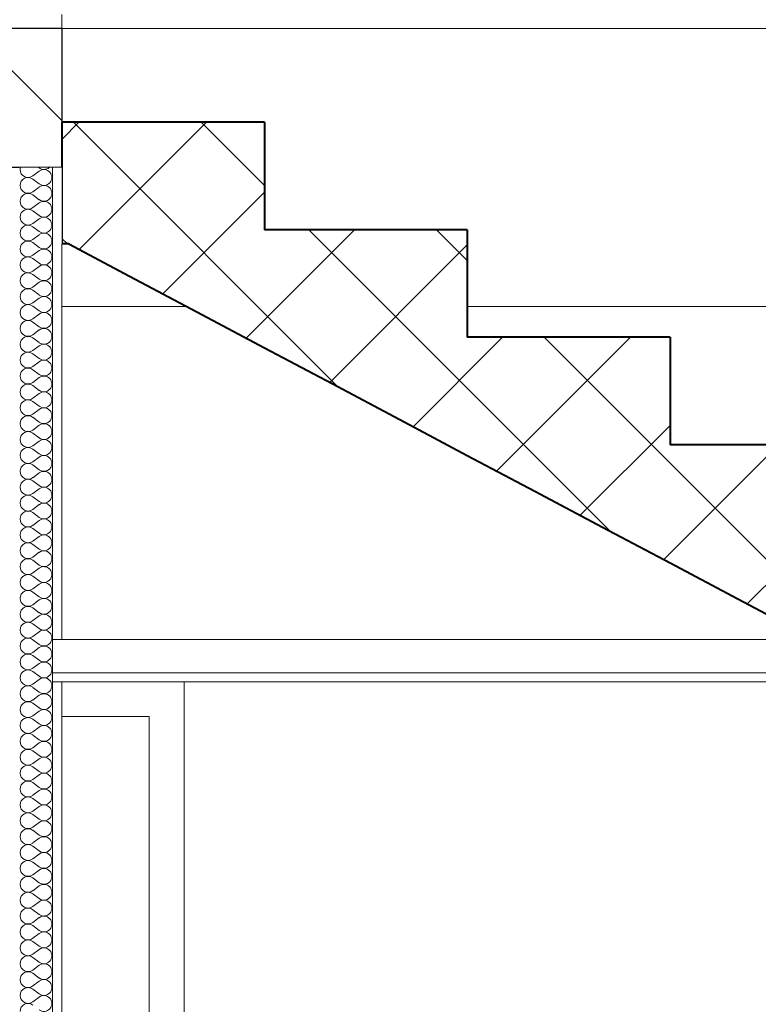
# Model space of a CAD drawing. Header units: millimetres. Extents: x -4481 to 79246, y -53000 to 18468.
# Tile 23 of 79: x 34207 to 35269, y 2136 to 3553. Entities that reach past the tile are written whole.
import ezdxf

# ---------------------------------------------------------------- set-up
doc = ezdxf.new("R2010")
doc.units = ezdxf.units.MM
doc.header["$MEASUREMENT"] = 0
doc.linetypes.add('Wipeout_Contour', pattern=[1000, 0, -1000])
for name, color, linetype in [('Nouveau_2D - Cotations pour 100ème', 7, 'Continuous'), ('Nouveau__Constr - Poutres', 7, 'Continuous'), ('Nouveau__Murs int non porteurs - Cloisons', 7, 'Continuous'), ('Nouveau__Plafonds', 7, 'Continuous'), ('Nouveau__Sols - Dalles', 7, 'Continuous'), ('Nouveau_Equip - Escaliers et ascenseurs', 7, 'Continuous'), ('Nouveau_Fenêtres Archicad', 7, 'Continuous')]:
    doc.layers.add(name, color=color, linetype=linetype)
doc.styles.add('STYLE_GENERE_2', font='arial.ttf')
doc.dimstyles.new('STYLE_GENERE__10', dxfattribs={"dimtxt": 175, "dimasz": 95, "dimexe": 0.18, "dimexo": 30247.210424, "dimgap": 0, "dimtad": 1, "dimlfac": 0.001, "dimzin": 0, "dimdsep": 46, "dimtxsty": 'STYLE_GENERE_2', "dimblk": 'ARROWHEAD_6', "dimblk1": 'ARROWHEAD_6', "dimblk2": 'ARROWHEAD_6', "dimcen": 0.09, "dimclrd": 1, "dimclre": 1, "dimclrt": 1, "dimazin": 0, "dimtfac": 1, "dimtdec": 4, "dimtmove": 0, "dimatfit": 3, "dimfxl": 0, "dimtolj": 1, "dimtzin": 0, "dimarcsym": 0})
doc.dimstyles.new('STYLE_GENERE__3', dxfattribs={"dimtxt": 150, "dimasz": 95, "dimexe": 0.18, "dimexo": 21916.318027, "dimgap": 0, "dimtad": 1, "dimlfac": 0.001, "dimzin": 0, "dimdsep": 46, "dimtxsty": 'STYLE_GENERE_2', "dimblk": 'ARROWHEAD_6', "dimblk1": 'ARROWHEAD_6', "dimblk2": 'ARROWHEAD_6', "dimcen": 0.09, "dimclrd": 7, "dimclre": 7, "dimclrt": 7, "dimazin": 0, "dimtfac": 1, "dimtdec": 4, "dimtmove": 0, "dimatfit": 3, "dimfxl": 0, "dimtolj": 1, "dimtzin": 0, "dimarcsym": 0})
doc.dimstyles.new('STYLE_GENERE__4', dxfattribs={"dimtxt": 150, "dimasz": 95, "dimexe": 0.18, "dimexo": 21916.318027, "dimgap": 0, "dimtad": 1, "dimlfac": 0.001, "dimzin": 0, "dimdsep": 46, "dimtxsty": 'STYLE_GENERE_2', "dimblk": 'ARROWHEAD_6', "dimblk1": 'ARROWHEAD_6', "dimblk2": 'ARROWHEAD_6', "dimcen": 0.09, "dimclrd": 7, "dimclre": 7, "dimclrt": 7, "dimazin": 0, "dimtfac": 1, "dimtdec": 4, "dimtmove": 2, "dimatfit": 3, "dimfxl": 0, "dimtolj": 1, "dimtzin": 0, "dimarcsym": 0})
doc.dimstyles.new('STYLE_GENERE__5', dxfattribs={"dimtxt": 150, "dimasz": 95, "dimexe": 0.18, "dimexo": 21959.829925, "dimgap": 0, "dimtad": 1, "dimlfac": 0.001, "dimzin": 0, "dimdsep": 46, "dimtxsty": 'STYLE_GENERE_2', "dimblk": 'ARROWHEAD_6', "dimblk1": 'ARROWHEAD_6', "dimblk2": 'ARROWHEAD_6', "dimcen": 0.09, "dimclrd": 7, "dimclre": 7, "dimclrt": 7, "dimazin": 0, "dimtfac": 1, "dimtdec": 4, "dimtmove": 0, "dimatfit": 3, "dimfxl": 0, "dimtolj": 1, "dimtzin": 0, "dimarcsym": 0})
doc.dimstyles.new('STYLE_GENERE__6', dxfattribs={"dimtxt": 150, "dimasz": 95, "dimexe": 0.18, "dimexo": 21959.829925, "dimgap": 0, "dimtad": 1, "dimlfac": 0.001, "dimzin": 0, "dimdsep": 46, "dimtxsty": 'STYLE_GENERE_2', "dimblk": 'ARROWHEAD_6', "dimblk1": 'ARROWHEAD_6', "dimblk2": 'ARROWHEAD_6', "dimcen": 0.09, "dimclrd": 7, "dimclre": 7, "dimclrt": 7, "dimazin": 0, "dimtfac": 1, "dimtdec": 4, "dimtmove": 2, "dimatfit": 3, "dimfxl": 0, "dimtolj": 1, "dimtzin": 0, "dimarcsym": 0})
doc.dimstyles.new('STYLE_GENERE__7', dxfattribs={"dimtxt": 150, "dimasz": 95, "dimexe": 0.18, "dimexo": 28568.917041, "dimgap": 0, "dimtad": 1, "dimlfac": 0.001, "dimzin": 0, "dimdsep": 46, "dimtxsty": 'STYLE_GENERE_2', "dimblk": 'ARROWHEAD_6', "dimblk1": 'ARROWHEAD_6', "dimblk2": 'ARROWHEAD_6', "dimcen": 0.09, "dimclrd": 7, "dimclre": 7, "dimclrt": 7, "dimazin": 0, "dimtfac": 1, "dimtdec": 4, "dimtmove": 0, "dimatfit": 3, "dimfxl": 0, "dimtolj": 1, "dimtzin": 0, "dimarcsym": 0})
doc.dimstyles.new('STYLE_GENERE__8', dxfattribs={"dimtxt": 150, "dimasz": 95, "dimexe": 0.18, "dimexo": 28568.917041, "dimgap": 0, "dimtad": 1, "dimlfac": 0.001, "dimzin": 0, "dimdsep": 46, "dimtxsty": 'STYLE_GENERE_2', "dimblk": 'ARROWHEAD_6', "dimblk1": 'ARROWHEAD_6', "dimblk2": 'ARROWHEAD_6', "dimcen": 0.09, "dimclrd": 7, "dimclre": 7, "dimclrt": 7, "dimazin": 0, "dimtfac": 1, "dimtdec": 4, "dimtmove": 2, "dimatfit": 3, "dimfxl": 0, "dimtolj": 1, "dimtzin": 0, "dimarcsym": 0})
pattern_1 = [(45, (0, 0), (-91.9239, 91.9239), []), (135, (0, 0), (91.9239, 91.9239), [])]

# ---------------------------------------------------------------- blocks, each defined once
blk = doc.blocks.new('Élément de coupe_20')
at = {"layer": 'Nouveau_Equip - Escaliers et ascenseurs', "linetype": 'Continuous', "lineweight": 35}
h = blk.add_hatch(dxfattribs=at)
h.set_pattern_fill('Béton', style=0, pattern_type=2)
h.set_pattern_definition(pattern_1)
h.paths.add_polyline_path([(34267, 3230), (34277.2, 3230), (34364.3, 3183.8), (34461.5, 3132.2), (34558.7, 3080.6), (34656, 3029), (34753.2, 2977.4), (34850.5, 2925.8), (34947.7, 2874.3), (35045, 2822.7), (35142.2, 2771.1), (35239.5, 2719.5), (35336.7, 2667.9), (35349.7, 2661), (35725.7, 2661), (35725.7, 2786.1), (35433.9, 2786.1), (35433.9, 2940.9), (35142.2, 2940.9), (35142.2, 3095.7), (34850.5, 3095.7), (34850.5, 3250.4), (34558.7, 3250.4), (34558.7, 3405.2), (34267, 3405.2), (34267, 3235.4)])
h = blk.add_hatch(dxfattribs=at)
h.set_pattern_fill('Béton', style=0, pattern_type=2)
h.set_pattern_definition(pattern_1)
h.paths.add_polyline_path([(36017.4, 2600), (35464.6, 2600), (35531.2, 2564.7), (35628.4, 2513.1), (35725.7, 2461.5), (35822.9, 2409.9), (35920.2, 2358.3), (36017.4, 2306.7), (36114.7, 2255.1), (36211.9, 2203.5), (36271.8, 2171.7), (36309.1, 2171.7), (36309.1, 2476.5), (36017.4, 2476.5)])
at = {"layer": 'Nouveau_Equip - Escaliers et ascenseurs', "color": 7, "linetype": 'Continuous', "lineweight": 40}
for p, q in [((34558.7, 3405.2), (34267, 3405.2)), ((34558.7, 3405.2), (34558.7, 3250.4)), ((34850.5, 3250.4), (34558.7, 3250.4)), ((34850.5, 3250.4), (34850.5, 3095.7)), ((34277.2, 3230), (34267, 3230)), ((35142.2, 3095.7), (34850.5, 3095.7)), ((35142.2, 3095.7), (35142.2, 2940.9)), ((35433.9, 2940.9), (35142.2, 2940.9)), ((35433.9, 2940.9), (35433.9, 2786.1)), ((35725.7, 2786.1), (35433.9, 2786.1)), ((35725.7, 2786.1), (35725.7, 2631.3)), ((36017.4, 2631.3), (35725.7, 2631.3)), ((36017.4, 2631.3), (36017.4, 2476.5)), ((36309.1, 2476.5), (36017.4, 2476.5)), ((36309.1, 2476.5), (36309.1, 2321.7)), ((36309.1, 2171.7), (36271.8, 2171.7))]:
    blk.add_line(p, q, dxfattribs=at)
at = {"layer": 'Nouveau_Equip - Escaliers et ascenseurs', "color": 7, "linetype": 'Continuous', "lineweight": 13}
for p, q in [((34267, 3235.4), (34267, 3340)), ((34267, 3230), (34267, 3235.4)), ((34277.2, 3230), (34277.2, 3230))]:
    blk.add_line(p, q, dxfattribs=at)
at = {"layer": 'Nouveau_Equip - Escaliers et ascenseurs', "color": 7, "linetype": 'Continuous', "lineweight": 40, "flags": 128}
for points in [[(34267, 3405.2), (34267, 3340), (34267, 3235.4), (34267, 3230)], [(34277.2, 3230), (34364.3, 3183.8), (34461.5, 3132.2), (34558.7, 3080.6), (34656, 3029), (34753.2, 2977.4), (34850.5, 2925.8), (34947.7, 2874.3), (35045, 2822.7), (35142.2, 2771.1), (35239.5, 2719.5), (35336.7, 2667.9), (35433.9, 2616.3), (35531.2, 2564.7), (35628.4, 2513.1), (35725.7, 2461.5), (35822.9, 2409.9), (35920.2, 2358.3), (36017.4, 2306.7), (36114.7, 2255.1), (36211.9, 2203.5), (36271.8, 2171.7)]]:
    blk.add_lwpolyline(points, dxfattribs=at)
blk = doc.blocks.new('Élément de coupe_50')
at = {"layer": 'Nouveau__Sols - Dalles', "linetype": 'Continuous', "lineweight": 5}
h = blk.add_hatch(dxfattribs=at)
h.set_pattern_fill('__MAÇONNERIE', style=0, pattern_type=2)
h.set_pattern_definition([(135, (0, 0), (84.8528, 84.8528), [])])
h.paths.add_polyline_path([(24922, 3340), (34267, 3340), (34267, 3540), (24922, 3540)])
at = {"layer": 'Nouveau__Sols - Dalles', "color": 7, "linetype": 'Continuous', "lineweight": 5}
blk.add_line((34267, 3560), (34267, 3540), dxfattribs=at)
at = {"layer": 'Nouveau__Sols - Dalles', "color": 7, "linetype": 'Continuous', "lineweight": 30}
for q in [(24922, 3540), (34267, 3405.2)]:
    blk.add_line((34267, 3540), q, dxfattribs=at)
at = {"layer": 'Nouveau__Sols - Dalles', "color": 7, "linetype": 'Continuous', "lineweight": 30, "flags": 128}
blk.add_lwpolyline([(34267, 3340), (34254, 3340), (34206, 3340), (34193, 3340)], dxfattribs=at)
blk = doc.blocks.new('*X69')
at = {"layer": 'Nouveau__Murs int non porteurs - Cloisons', "color": 250, "linetype": 'Continuous', "lineweight": 5}
for p, q in [((34234.6, 3334.9), (34225.4, 3328)), ((34234.6, 3339.4), (34233.8, 3340)), ((34234.6, 3316.6), (34225.4, 3323.4)), ((34234.6, 3312), (34225.4, 3305.1)), ((34234.6, 3293.7), (34225.4, 3300.6)), ((34234.6, 3289.1), (34225.4, 3282.3)), ((34234.6, 3270.9), (34225.4, 3277.7)), ((34234.6, 3266.3), (34225.4, 3259.4)), ((34234.6, 3248), (34225.4, 3254.9)), ((34234.6, 3243.4), (34225.4, 3236.6)), ((34234.6, 3225.1), (34225.4, 3232)), ((34234.6, 3220.6), (34225.4, 3213.7)), ((34234.6, 3202.3), (34225.4, 3209.1)), ((34234.6, 3197.7), (34225.4, 3190.9)), ((34234.6, 3179.4), (34225.4, 3186.3)), ((34234.6, 3174.9), (34225.4, 3168)), ((34234.6, 3156.6), (34225.4, 3163.4)), ((34234.6, 3152), (34225.4, 3145.1)), ((34234.6, 3133.7), (34225.4, 3140.6)), ((34234.6, 3129.1), (34225.4, 3122.3)), ((34234.6, 3110.9), (34225.4, 3117.7)), ((34234.6, 3106.3), (34225.4, 3099.4)), ((34234.6, 3088), (34225.4, 3094.9)), ((34234.6, 3083.4), (34225.4, 3076.6)), ((34234.6, 3065.1), (34225.4, 3072)), ((34234.6, 3060.6), (34225.4, 3053.7)), ((34234.6, 3042.3), (34225.4, 3049.1)), ((34234.6, 3037.7), (34225.4, 3030.9)), ((34234.6, 3019.4), (34225.4, 3026.3)), ((34234.6, 3014.9), (34225.4, 3008)), ((34234.6, 2996.6), (34225.4, 3003.4)), ((34234.6, 2992), (34225.4, 2985.1)), ((34234.6, 2973.7), (34225.4, 2980.6)), ((34234.6, 2969.1), (34225.4, 2962.3)), ((34234.6, 2950.9), (34225.4, 2957.7)), ((34234.6, 2946.3), (34225.4, 2939.4)), ((34234.6, 2928), (34225.4, 2934.9)), ((34234.6, 2923.4), (34225.4, 2916.6)), ((34234.6, 2905.1), (34225.4, 2912)), ((34234.6, 2900.6), (34225.4, 2893.7)), ((34234.6, 2882.3), (34225.4, 2889.1)), ((34234.6, 2877.7), (34225.4, 2870.9)), ((34234.6, 2859.4), (34225.4, 2866.3)), ((34234.6, 2854.9), (34225.4, 2848)), ((34234.6, 2836.6), (34225.4, 2843.4)), ((34234.6, 2832), (34225.4, 2825.1)), ((34234.6, 2813.7), (34225.4, 2820.6)), ((34234.6, 2809.1), (34225.4, 2802.3)), ((34234.6, 2790.9), (34225.4, 2797.7)), ((34234.6, 2786.3), (34225.4, 2779.4)), ((34234.6, 2768), (34225.4, 2774.9)), ((34234.6, 2763.4), (34225.4, 2756.6)), ((34234.6, 2745.1), (34225.4, 2752)), ((34234.6, 2740.6), (34225.4, 2733.7)), ((34234.6, 2722.3), (34225.4, 2729.1)), ((34234.6, 2717.7), (34225.4, 2710.9)), ((34234.6, 2699.4), (34225.4, 2706.3)), ((34234.6, 2694.9), (34225.4, 2688)), ((34234.6, 2676.6), (34225.4, 2683.4)), ((34234.6, 2672), (34225.4, 2665.1)), ((34234.6, 2653.7), (34225.4, 2660.6)), ((34234.6, 2649.1), (34225.4, 2642.3)), ((34234.6, 2630.9), (34225.4, 2637.7)), ((34234.6, 2626.3), (34225.4, 2619.4)), ((34234.6, 2608), (34225.4, 2614.9)), ((34234.6, 2603.4), (34225.4, 2596.6)), ((34234.6, 2585.1), (34225.4, 2592)), ((34234.6, 2580.6), (34225.4, 2573.7)), ((34234.6, 2562.3), (34225.4, 2569.1)), ((34234.6, 2557.7), (34225.4, 2550.9)), ((34234.6, 2539.4), (34225.4, 2546.3)), ((34234.6, 2534.9), (34225.4, 2528)), ((34234.6, 2516.6), (34225.4, 2523.4)), ((34234.6, 2512), (34225.4, 2505.1)), ((34234.6, 2493.7), (34225.4, 2500.6)), ((34234.6, 2489.1), (34225.4, 2482.3)), ((34234.6, 2470.9), (34225.4, 2477.7)), ((34234.6, 2466.3), (34225.4, 2459.4)), ((34234.6, 2448), (34225.4, 2454.9)), ((34234.6, 2443.4), (34225.4, 2436.6)), ((34234.6, 2425.1), (34225.4, 2432)), ((34234.6, 2420.6), (34225.4, 2413.7)), ((34234.6, 2402.3), (34225.4, 2409.1)), ((34234.6, 2397.7), (34225.4, 2390.9)), ((34234.6, 2379.4), (34225.4, 2386.3)), ((34234.6, 2374.9), (34225.4, 2368)), ((34234.6, 2356.6), (34225.4, 2363.4)), ((34234.6, 2352), (34225.4, 2345.1)), ((34234.6, 2333.7), (34225.4, 2340.6)), ((34234.6, 2329.1), (34225.4, 2322.3)), ((34234.6, 2310.9), (34225.4, 2317.7)), ((34234.6, 2306.3), (34225.4, 2299.4)), ((34234.6, 2288), (34225.4, 2294.9)), ((34234.6, 2283.4), (34225.4, 2276.6)), ((34234.6, 2265.1), (34225.4, 2272)), ((34234.6, 2260.6), (34225.4, 2253.7)), ((34234.6, 2242.3), (34225.4, 2249.1)), ((34234.6, 2237.7), (34225.4, 2230.9)), ((34234.6, 2219.4), (34225.4, 2226.3)), ((34234.6, 2214.9), (34225.4, 2208)), ((34234.6, 2196.6), (34225.4, 2203.4)), ((34234.6, 2192), (34225.4, 2185.1)), ((34234.6, 2173.7), (34225.4, 2180.6)), ((34234.6, 2169.1), (34225.4, 2162.3)), ((34234.6, 2150.9), (34225.4, 2157.7)), ((34234.6, 2146.3), (34225.4, 2139.4))]:
    blk.add_line(p, q, dxfattribs=at)
for centre, start, end in [((34218.6, 3337.1), 165.5225, 180), ((34218.6, 3337.1), 180, 306.8699), ((34241.4, 3348.6), 233.1301, 311.4096), ((34241.4, 3325.7), 233.1301, 126.8699), ((34218.6, 3314.3), 53.1301, 180), ((34218.6, 3314.3), 180, 306.8699), ((34218.6, 3291.4), 53.1301, 180), ((34241.4, 3302.9), 233.1301, 126.8699), ((34218.6, 3291.4), 180, 306.8699), ((34241.4, 3280), 233.1301, 126.8699), ((34218.6, 3268.6), 53.1301, 180), ((34218.6, 3268.6), 180, 306.8699), ((34241.4, 3257.1), 233.1301, 126.8699), ((34218.6, 3245.7), 53.1301, 180), ((34218.6, 3245.7), 180, 306.8699), ((34241.4, 3234.3), 233.1301, 126.8699), ((34218.6, 3222.9), 53.1301, 180), ((34218.6, 3222.9), 180, 306.8699), ((34241.4, 3211.4), 233.1301, 126.8699), ((34218.6, 3200), 53.1301, 180), ((34218.6, 3200), 180, 306.8699), ((34218.6, 3177.1), 53.1301, 180), ((34241.4, 3188.6), 233.1301, 126.8699), ((34218.6, 3177.1), 180, 306.8699), ((34241.4, 3165.7), 233.1301, 126.8699), ((34218.6, 3154.3), 53.1301, 180), ((34218.6, 3154.3), 180, 306.8699), ((34241.4, 3142.9), 233.1301, 126.8699), ((34218.6, 3131.4), 53.1301, 180), ((34218.6, 3131.4), 180, 306.8699), ((34241.4, 3120), 233.1301, 126.8699), ((34218.6, 3108.6), 53.1301, 180), ((34218.6, 3108.6), 180, 306.8699), ((34241.4, 3097.1), 233.1301, 126.8699), ((34218.6, 3085.7), 53.1301, 180), ((34218.6, 3085.7), 180, 306.8699), ((34241.4, 3074.3), 233.1301, 126.8699), ((34218.6, 3062.9), 53.1301, 180), ((34218.6, 3062.9), 180, 306.8699), ((34241.4, 3051.4), 233.1301, 126.8699), ((34218.6, 3040), 53.1301, 180), ((34218.6, 3040), 180, 306.8699), ((34241.4, 3028.6), 233.1301, 126.8699), ((34218.6, 3017.1), 53.1301, 180), ((34218.6, 3017.1), 180, 306.8699), ((34218.6, 2994.3), 53.1301, 180), ((34241.4, 3005.7), 233.1301, 126.8699), ((34218.6, 2994.3), 180, 306.8699), ((34241.4, 2982.9), 233.1301, 126.8699), ((34218.6, 2971.4), 53.1301, 180), ((34218.6, 2971.4), 180, 306.8699), ((34241.4, 2960), 233.1301, 126.8699), ((34218.6, 2948.6), 53.1301, 180), ((34218.6, 2948.6), 180, 306.8699), ((34241.4, 2937.1), 233.1301, 126.8699), ((34218.6, 2925.7), 53.1301, 180), ((34218.6, 2925.7), 180, 306.8699), ((34241.4, 2914.3), 233.1301, 126.8699), ((34218.6, 2902.9), 53.1301, 180), ((34218.6, 2902.9), 180, 306.8699), ((34218.6, 2880), 53.1301, 180), ((34241.4, 2891.4), 233.1301, 126.8699), ((34218.6, 2880), 180, 306.8699), ((34241.4, 2868.6), 233.1301, 126.8699), ((34218.6, 2857.1), 53.1301, 180), ((34218.6, 2857.1), 180, 306.8699), ((34241.4, 2845.7), 233.1301, 126.8699), ((34218.6, 2834.3), 53.1301, 180), ((34218.6, 2834.3), 180, 306.8699), ((34241.4, 2822.9), 233.1301, 126.8699), ((34218.6, 2811.4), 53.1301, 180), ((34218.6, 2811.4), 180, 306.8699), ((34241.4, 2800), 233.1301, 126.8699), ((34218.6, 2788.6), 53.1301, 180), ((34218.6, 2788.6), 180, 306.8699), ((34218.6, 2765.7), 53.1301, 180), ((34241.4, 2777.1), 233.1301, 126.8699), ((34218.6, 2765.7), 180, 306.8699), ((34241.4, 2754.3), 233.1301, 126.8699), ((34218.6, 2742.9), 53.1301, 180), ((34218.6, 2742.9), 180, 306.8699), ((34241.4, 2731.4), 233.1301, 126.8699), ((34218.6, 2720), 53.1301, 180), ((34218.6, 2720), 180, 306.8699), ((34218.6, 2697.1), 53.1301, 180), ((34241.4, 2708.6), 233.1301, 126.8699), ((34218.6, 2697.1), 180, 306.8699), ((34241.4, 2685.7), 233.1301, 126.8699), ((34218.6, 2674.3), 53.1301, 180), ((34218.6, 2674.3), 180, 306.8699), ((34241.4, 2662.9), 233.1301, 126.8699), ((34218.6, 2651.4), 53.1301, 180), ((34218.6, 2651.4), 180, 306.8699), ((34241.4, 2640), 233.1301, 126.8699), ((34218.6, 2628.6), 53.1301, 180), ((34218.6, 2628.6), 180, 306.8699), ((34241.4, 2617.1), 233.1301, 126.8699), ((34218.6, 2605.7), 53.1301, 180), ((34218.6, 2605.7), 180, 306.8699), ((34218.6, 2582.9), 53.1301, 180), ((34241.4, 2594.3), 233.1301, 126.8699), ((34218.6, 2582.9), 180, 306.8699), ((34241.4, 2571.4), 233.1301, 126.8699), ((34218.6, 2560), 53.1301, 180), ((34218.6, 2560), 180, 306.8699), ((34241.4, 2548.6), 233.1301, 126.8699), ((34218.6, 2537.1), 53.1301, 180), ((34218.6, 2537.1), 180, 306.8699), ((34241.4, 2525.7), 233.1301, 126.8699), ((34218.6, 2514.3), 53.1301, 180), ((34218.6, 2514.3), 180, 306.8699), ((34241.4, 2502.9), 233.1301, 126.8699), ((34218.6, 2491.4), 53.1301, 180), ((34218.6, 2491.4), 180, 306.8699), ((34218.6, 2468.6), 53.1301, 180), ((34241.4, 2480), 233.1301, 126.8699), ((34218.6, 2468.6), 180, 306.8699), ((34241.4, 2457.1), 233.1301, 126.8699), ((34218.6, 2445.7), 53.1301, 180), ((34218.6, 2445.7), 180, 306.8699), ((34241.4, 2434.3), 233.1301, 126.8699), ((34218.6, 2422.9), 53.1301, 180), ((34218.6, 2422.9), 180, 306.8699), ((34218.6, 2400), 53.1301, 180), ((34241.4, 2411.4), 233.1301, 126.8699), ((34218.6, 2400), 180, 306.8699), ((34241.4, 2388.6), 233.1301, 126.8699), ((34218.6, 2377.1), 53.1301, 180), ((34218.6, 2377.1), 180, 306.8699), ((34241.4, 2365.7), 233.1301, 126.8699), ((34218.6, 2354.3), 53.1301, 180), ((34218.6, 2354.3), 180, 306.8699), ((34241.4, 2342.9), 233.1301, 126.8699), ((34218.6, 2331.4), 53.1301, 180), ((34218.6, 2331.4), 180, 306.8699), ((34241.4, 2320), 233.1301, 126.8699), ((34218.6, 2308.6), 53.1301, 180), ((34218.6, 2308.6), 180, 306.8699), ((34218.6, 2285.7), 53.1301, 180), ((34241.4, 2297.1), 233.1301, 126.8699), ((34218.6, 2285.7), 180, 306.8699), ((34241.4, 2274.3), 233.1301, 126.8699), ((34218.6, 2262.9), 53.1301, 180), ((34218.6, 2262.9), 180, 306.8699), ((34241.4, 2251.4), 233.1301, 126.8699), ((34218.6, 2240), 53.1301, 180), ((34218.6, 2240), 180, 306.8699), ((34241.4, 2228.6), 233.1301, 126.8699), ((34218.6, 2217.1), 53.1301, 180), ((34218.6, 2217.1), 180, 306.8699), ((34241.4, 2205.7), 233.1301, 126.8699), ((34218.6, 2194.3), 53.1301, 180), ((34218.6, 2194.3), 180, 306.8699), ((34218.6, 2171.4), 53.1301, 180), ((34241.4, 2182.9), 233.1301, 126.8699), ((34218.6, 2171.4), 180, 306.8699), ((34241.4, 2160), 233.1301, 126.8699), ((34218.6, 2148.6), 53.1301, 180), ((34218.6, 2148.6), 180, 306.8699), ((34241.4, 2137.1), 233.1301, 126.8699), ((34218.6, 2125.7), 53.1301, 180)]:
    blk.add_arc(centre, 11.4, start, end, dxfattribs=at)
blk = doc.blocks.new('Élément de coupe_60')
at = {"color": 254, "linetype": 'Wipeout_Contour', "lineweight": 0, "ltscale": 137573.239456}
blk.add_wipeout([(34254, 2661), (34267, 2661), (34267, 3340), (34254, 3340)], dxfattribs=at).dxf.layer = 'Nouveau__Murs int non porteurs - Cloisons'
at = {"color": 254, "linetype": 'Wipeout_Contour', "lineweight": 0, "ltscale": 137239.057664}
blk.add_wipeout([(34254, 0), (34267, 0), (34267, 2600), (34254, 2600)], dxfattribs=at).dxf.layer = 'Nouveau__Murs int non porteurs - Cloisons'
at = {"layer": 'Nouveau__Murs int non porteurs - Cloisons', "color": 7, "linetype": 'Continuous', "lineweight": 5}
for p, q in [((34267, 3230), (34267, 2661)), ((34267, 2600), (34267, 0))]:
    blk.add_line(p, q, dxfattribs=at)
at = {"color": 254, "linetype": 'Wipeout_Contour', "lineweight": 0, "ltscale": 274569.065984}
blk.add_wipeout([(34206, 2661), (34206, 2600), (34206, 0), (34254, 0), (34254, 2600), (34254, 2661), (34254, 3340), (34206, 3340)], dxfattribs=at).dxf.layer = 'Nouveau__Murs int non porteurs - Cloisons'
at = {"layer": 'Nouveau__Murs int non porteurs - Cloisons', "color": 7, "linetype": 'Continuous', "lineweight": 13, "flags": 128}
blk.add_lwpolyline([(34254, 3340), (34254, 2661), (34254, 2613), (34254, 2600), (34254, 0)], dxfattribs=at)
at = {"layer": 'Nouveau__Murs int non porteurs - Cloisons', "lineweight": 0}
blk.add_blockref('*X69', (0, 0), dxfattribs=at)
blk = doc.blocks.new('Élément de coupe_171')
at = {"layer": 'Nouveau__Constr - Poutres', "color": 7, "linetype": 'Continuous', "lineweight": 13}
for p, q in [((37813, 3540), (34267, 3540)), ((34446.8, 3140), (34267, 3140)), ((36339, 3140), (34850.5, 3140))]:
    blk.add_line(p, q, dxfattribs=at)
blk = doc.blocks.new('Élément de coupe_214')
at = {"layer": 'Nouveau_Fenêtres Archicad', "color": 7, "linetype": 'Continuous', "lineweight": 13}
blk.add_line((34443, 0), (34443, 2600), dxfattribs=at)
at = {"layer": 'Nouveau_Fenêtres Archicad', "color": 7, "linetype": 'Continuous', "lineweight": 18}
for p, q in [((34393, 2550), (34267, 2550)), ((34393, 50), (34393, 2550))]:
    blk.add_line(p, q, dxfattribs=at)
blk = doc.blocks.new('Élément de coupe_255')
at = {"layer": 'Nouveau__Plafonds', "color": 7, "linetype": 'Continuous', "lineweight": 5}
for p, q in [((34267, 2661), (34254, 2661)), ((36339, 2661), (34267, 2661)), ((36339, 2613), (34254, 2613)), ((34267, 2600), (34254, 2600)), ((36339, 2600), (34267, 2600))]:
    blk.add_line(p, q, dxfattribs=at)
blk = doc.blocks.new('*D431')
at = {"layer": 'Nouveau_2D - Cotations pour 100ème', "color": 7, "linetype": 'Continuous', "lineweight": 13}
for p, q in [((47039, 3390), (47139, 3290)), ((47182.8, 3340), (46995.3, 3340)), ((47089, 0), (47089, 3340)), ((47039, 50), (47139, -50)), ((47182.8, 0), (46995.3, 0)), ((47089, -75), (47089, 0))]:
    blk.add_line(p, q, dxfattribs=at)
at = {"layer": 'Nouveau_2D - Cotations pour 100ème', "color": 7, "lineweight": 13, "char_height": 150, "attachment_point": 7, "rotation": 90, "style": 'STYLE_GENERE_2'}
for s, insert in [('{\\A1;\\fArial|b1|i0|c0|p0;22}', (47015.3, 3318.4)), ('{\\A1;\\fArial|b1|i0|c0|p0;3,34}', (47059, 1469.8))]:
    blk.add_mtext(s, dxfattribs=dict(at, insert=insert))
blk = doc.blocks.new('ARROWHEAD_6')
at = {"color": 0, "linetype": 'Continuous', "lineweight": 0}
for p, q in [((-0.5, -0.5), (0.5, 0.5)), ((0, 0), (-1, 0))]:
    blk.add_line(p, q, dxfattribs=at)
blk = doc.blocks.new('*D432')
at = {"layer": 'Nouveau_2D - Cotations pour 100ème', "color": 7, "linetype": 'Continuous', "lineweight": 13}
for p, q in [((47039, 3610), (47139, 3510)), ((47089, 3340), (47089, 3560)), ((47039, 3390), (47139, 3290)), ((47182.8, 3340), (46995.3, 3340))]:
    blk.add_line(p, q, dxfattribs=at)
blk = doc.blocks.new('*D433')
at = {"layer": 'Nouveau_2D - Cotations pour 100ème', "color": 7, "linetype": 'Continuous', "lineweight": 13}
for p, q in [((47089, 6864), (47089, 6939)), ((47139, 6814), (47039, 6914)), ((47182.8, 6864), (46995.3, 6864)), ((47089, 3560), (47089, 6864)), ((47039, 3610), (47139, 3510)), ((47182.8, 3560), (46995.3, 3560)), ((47089, 3340), (47089, 3560))]:
    blk.add_line(p, q, dxfattribs=at)
at = {"layer": 'Nouveau_2D - Cotations pour 100ème', "color": 7, "lineweight": 13, "insert": (47059, 5011.8), "char_height": 150, "attachment_point": 7, "rotation": 90, "style": 'STYLE_GENERE_2'}
blk.add_mtext('{\\A1;\\fArial|b1|i0|c0|p0;3,30}', dxfattribs=at)
blk = doc.blocks.new('*D434')
at = {"layer": 'Nouveau_2D - Cotations pour 100ème', "color": 7, "linetype": 'Continuous', "lineweight": 13}
for p, q in [((55874.7, 3025), (55774.7, 3125)), ((55918.5, 3075), (55731, 3075)), ((55824.7, 0), (55824.7, 3075)), ((55774.7, 50), (55874.7, -50)), ((55918.5, 0), (47059.8, 0)), ((55824.7, -75), (55824.7, 0))]:
    blk.add_line(p, q, dxfattribs=at)
at = {"layer": 'Nouveau_2D - Cotations pour 100ème', "color": 7, "lineweight": 13, "insert": (55794.7, 1337.3), "char_height": 150, "attachment_point": 7, "rotation": 90, "style": 'STYLE_GENERE_2'}
blk.add_mtext('{\\A1;\\fArial|b1|i0|c0|p0;3,08}', dxfattribs=at)
blk = doc.blocks.new('*D438')
at = {"layer": 'Nouveau_2D - Cotations pour 100ème', "color": 7, "linetype": 'Continuous', "lineweight": 13}
for p, q in [((53685.8, 3390), (53785.8, 3290)), ((53829.5, 3340), (53642, 3340)), ((53735.8, 0), (53735.8, 3340)), ((53685.8, 50), (53785.8, -50)), ((53829.5, 0), (53642, 0)), ((53735.8, -75), (53735.8, 0))]:
    blk.add_line(p, q, dxfattribs=at)
at = {"layer": 'Nouveau_2D - Cotations pour 100ème', "color": 7, "lineweight": 13, "char_height": 150, "attachment_point": 7, "rotation": 90, "style": 'STYLE_GENERE_2'}
for s, insert in [('{\\A1;\\fArial|b1|i0|c0|p0;22}', (53662, 3318.4)), ('{\\A1;\\fArial|b1|i0|c0|p0;3,34}', (53705.8, 1469.8))]:
    blk.add_mtext(s, dxfattribs=dict(at, insert=insert))
blk = doc.blocks.new('*D439')
at = {"layer": 'Nouveau_2D - Cotations pour 100ème', "color": 7, "linetype": 'Continuous', "lineweight": 13}
for p, q in [((53685.8, 3610), (53785.8, 3510)), ((53735.8, 3340), (53735.8, 3560)), ((53685.8, 3390), (53785.8, 3290)), ((53829.5, 3340), (53642, 3340))]:
    blk.add_line(p, q, dxfattribs=at)
blk = doc.blocks.new('*D440')
at = {"layer": 'Nouveau_2D - Cotations pour 100ème', "color": 7, "linetype": 'Continuous', "lineweight": 13}
for p, q in [((53735.8, 6864), (53735.8, 6939)), ((53785.8, 6814), (53685.8, 6914)), ((53829.5, 6864), (53642, 6864)), ((53735.8, 3560), (53735.8, 6864)), ((53685.8, 3610), (53785.8, 3510)), ((53829.5, 3560), (53642, 3560)), ((53735.8, 3340), (53735.8, 3560))]:
    blk.add_line(p, q, dxfattribs=at)
at = {"layer": 'Nouveau_2D - Cotations pour 100ème', "color": 7, "lineweight": 13, "insert": (53705.8, 5011.8), "char_height": 150, "attachment_point": 7, "rotation": 90, "style": 'STYLE_GENERE_2'}
blk.add_mtext('{\\A1;\\fArial|b1|i0|c0|p0;3,30}', dxfattribs=at)
blk = doc.blocks.new('*D441')
at = {"layer": 'Nouveau_2D - Cotations pour 100ème', "color": 7, "linetype": 'Continuous', "lineweight": 13}
for p, q in [((40454.1, 2650), (40554.1, 2550)), ((40597.8, 2600), (40410.3, 2600)), ((40504.1, 0), (40504.1, 2600)), ((40454.1, 50), (40554.1, -50)), ((40597.8, 0), (40410.3, 0)), ((40504.1, -75), (40504.1, 0))]:
    blk.add_line(p, q, dxfattribs=at)
at = {"layer": 'Nouveau_2D - Cotations pour 100ème', "color": 7, "lineweight": 13, "char_height": 150, "attachment_point": 7, "rotation": 90, "style": 'STYLE_GENERE_2'}
for s, insert in [('{\\A1;\\fArial|b1|i0|c0|p0;6}', (40474.1, 2435.6)), ('{\\A1;\\fArial|b1|i0|c0|p0;2,60}', (40474.1, 1042.6))]:
    blk.add_mtext(s, dxfattribs=dict(at, insert=insert))
blk = doc.blocks.new('*D443')
at = {"layer": 'Nouveau_2D - Cotations pour 100ème', "color": 7, "linetype": 'Continuous', "lineweight": 13}
for p, q in [((40454.1, 3390), (40554.1, 3290)), ((40504.1, 2661), (40504.1, 3340)), ((40454.1, 2711), (40554.1, 2611))]:
    blk.add_line(p, q, dxfattribs=at)
at = {"layer": 'Nouveau_2D - Cotations pour 100ème', "color": 7, "lineweight": 13, "char_height": 150, "attachment_point": 7, "rotation": 90, "style": 'STYLE_GENERE_2'}
for s, insert in [('{\\A1;\\fArial|b1|i0|c0|p0;22}', (40430.3, 3318.4)), ('{\\A1;\\fArial|b1|i0|c0|p0;68}', (40474.1, 2886.1))]:
    blk.add_mtext(s, dxfattribs=dict(at, insert=insert))
blk = doc.blocks.new('*D444')
at = {"layer": 'Nouveau_2D - Cotations pour 100ème', "color": 7, "linetype": 'Continuous', "lineweight": 13}
for p, q in [((40454.1, 3610), (40554.1, 3510)), ((40504.1, 3340), (40504.1, 3560)), ((40454.1, 3390), (40554.1, 3290)), ((40597.8, 3340), (40410.3, 3340)), ((40504.1, 2661), (40504.1, 3340))]:
    blk.add_line(p, q, dxfattribs=at)
blk = doc.blocks.new('*D445')
at = {"layer": 'Nouveau_2D - Cotations pour 100ème', "color": 7, "linetype": 'Continuous', "lineweight": 13}
for p, q in [((40504.1, 6864), (40504.1, 6939)), ((40554.1, 6814), (40454.1, 6914)), ((40597.8, 6864), (40410.3, 6864)), ((40504.1, 3560), (40504.1, 6864)), ((40454.1, 3610), (40554.1, 3510)), ((40597.8, 3560), (40410.3, 3560)), ((40504.1, 3340), (40504.1, 3560))]:
    blk.add_line(p, q, dxfattribs=at)
at = {"layer": 'Nouveau_2D - Cotations pour 100ème', "color": 7, "lineweight": 13, "insert": (40474.1, 5011.8), "char_height": 150, "attachment_point": 7, "rotation": 90, "style": 'STYLE_GENERE_2'}
blk.add_mtext('{\\A1;\\fArial|b1|i0|c0|p0;3,30}', dxfattribs=at)
blk = doc.blocks.new('*D448')
at = {"layer": 'Nouveau_2D - Cotations pour 100ème', "color": 1, "linetype": 'Continuous', "lineweight": 15}
for p, q in [((24272.3, 8270), (24272.3, 8345)), ((24322.3, 8220), (24222.3, 8320)), ((24366, 8270), (24178.5, 8270)), ((24272.3, 826), (24272.3, 8270)), ((24222.3, 876), (24322.3, 776)), ((24366, 826), (24178.5, 826)), ((24272.3, 751), (24272.3, 826))]:
    blk.add_line(p, q, dxfattribs=at)
at = {"layer": 'Nouveau_2D - Cotations pour 100ème', "color": 1, "lineweight": 15, "insert": (24237.3, 4314.4), "char_height": 175, "attachment_point": 7, "rotation": 90, "style": 'STYLE_GENERE_2'}
blk.add_mtext('{\\A1;\\fArial|b1|i0|c0|p0;7,44}', dxfattribs=at)

msp = doc.modelspace()

# ---------------------------------------------------------------- block references
at = {"layer": 'Nouveau__Sols - Dalles', "lineweight": 0}
msp.add_blockref('Élément de coupe_50', (0, 0), dxfattribs=at)
at = {"layer": 'Nouveau_Equip - Escaliers et ascenseurs', "lineweight": 0}
msp.add_blockref('Élément de coupe_20', (0, 0), dxfattribs=at)

# ---------------------------------------------------------------- next in the draw order: block references
at = {"layer": 'Nouveau__Murs int non porteurs - Cloisons', "lineweight": 0}
msp.add_blockref('Élément de coupe_60', (0, 0), dxfattribs=at)

# ---------------------------------------------------------------- next in the draw order: block references
at = {"layer": 'Nouveau__Constr - Poutres', "lineweight": 0}
msp.add_blockref('Élément de coupe_171', (0, 0), dxfattribs=at)
at = {"layer": 'Nouveau__Plafonds', "lineweight": 0}
msp.add_blockref('Élément de coupe_255', (0, 0), dxfattribs=at)
at = {"layer": 'Nouveau_Fenêtres Archicad', "lineweight": 0}
msp.add_blockref('Élément de coupe_214', (0, 0), dxfattribs=at)

# ---------------------------------------------------------------- next in the draw order: dimensions: what is measured, and where the dimension line sits
at = {"layer": 'Nouveau_2D - Cotations pour 100ème', "color": 1, "linetype": 'Continuous', "lineweight": 15}
dim = msp.add_linear_dim(base=(24272.278, 8270), p1=(24267.032, 825.971), p2=(54596, 8270), angle=90, dimstyle='STYLE_GENERE__10', dxfattribs=at)
dim.commit()
dim.dimension.update_dxf_attribs({"geometry": '*D448', "text_midpoint": (24149.778, 4540.982), "dimtype": 160, "text_rotation": 90})
at = {"layer": 'Nouveau_2D - Cotations pour 100ème', "color": 7, "linetype": 'Continuous', "lineweight": 13}
for base, p1, p2, dimstyle, picture, middle in [((47089.048, 6864), (25100, 3560), (25100, 6864), 'STYLE_GENERE__3', '*D433', (46984.048, 5205.997)), ((53735.764, 6864), (25100, 3560), (25100, 6864), 'STYLE_GENERE__7', '*D440', (53630.764, 5205.997)), ((40504.092, 6864), (25100, 3560), (25100, 6864), 'STYLE_GENERE__5', '*D445', (40399.092, 5205.997)), ((47089.048, 3560), (25100, 3340), (25100, 3560), 'STYLE_GENERE__4', '*D432', (46940.283, 3432.538)), ((53735.764, 3560), (25100, 3340), (25100, 3560), 'STYLE_GENERE__8', '*D439', (53586.999, 3432.538)), ((40504.092, 3560), (25100, 3340), (25100, 3560), 'STYLE_GENERE__6', '*D444', (40355.327, 3432.538)), ((47089.048, 3340), (25100, 0), (25100, 3340), 'STYLE_GENERE__3', '*D431', (46984.048, 1663.997)), ((53735.764, 3340), (25100, 0), (25100, 3340), 'STYLE_GENERE__7', '*D438', (53630.764, 1663.997)), ((40504.092, 3340), (40064.508, 2661), (25100, 3340), 'STYLE_GENERE__5', '*D443', (40399.092, 3000.246)), ((55824.711681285, 3075), (25099.999992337, 0), (58394.500612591, 3075), 'STYLE_GENERE__5', '*D434', (55719.711680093, 1531.497007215)), ((40504.092, 2600), (25100, 0), (40064.508, 2600), 'STYLE_GENERE__5', '*D441', (40399.092, 1236.793))]:
    dim = msp.add_linear_dim(base=base, p1=p1, p2=p2, angle=90, dimstyle=dimstyle, dxfattribs=at)
    dim.commit()
    dim.dimension.update_dxf_attribs({"geometry": picture, "text_midpoint": middle, "dimtype": 160, "text_rotation": 90})

doc.saveas('drawing.dxf')
